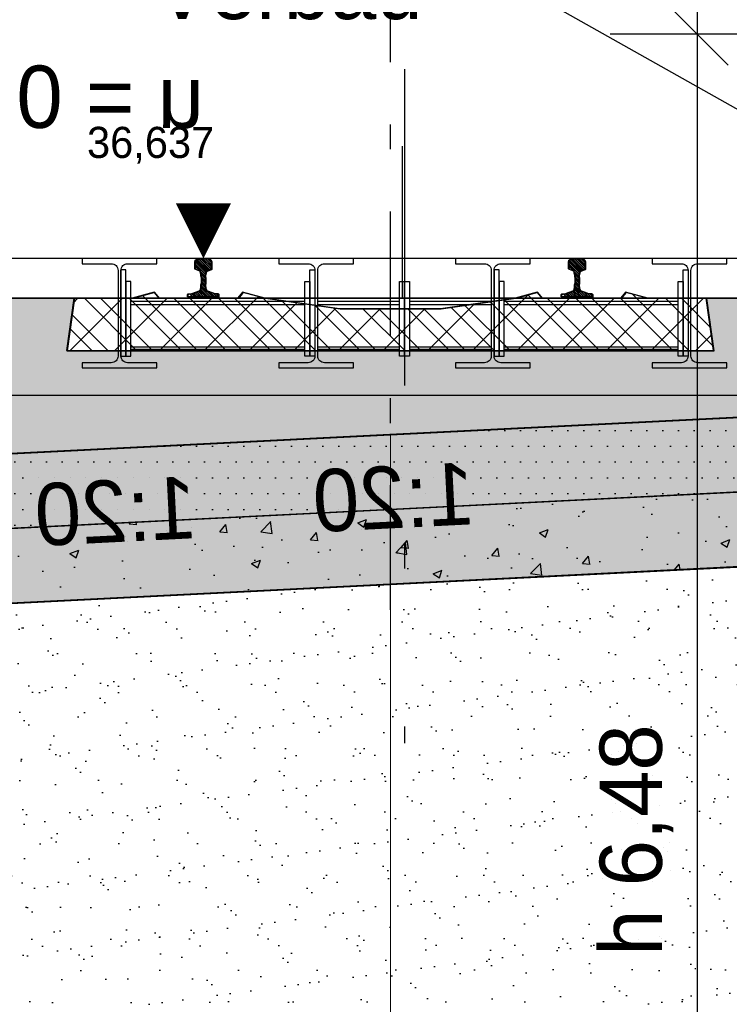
# Model space of a CAD drawing. Extents: x -805 to 3526, y -961 to 1039.
# Tile 251 of 256: x 1067.74 to 1070.59, y 33.64 to 37.6. Entities that reach past the tile are written whole.
import ezdxf
from ezdxf import colors
from ezdxf.entities.mleader import LeaderData, LeaderLine
from ezdxf.enums import TextEntityAlignment as Align
from ezdxf.math import Vec2, Vec3

# ---------------------------------------------------------------- set-up
doc = ezdxf.new("R2010")
doc.units = 0
for name, pattern in [('AUSGEZOGEN', [2, 1, 1]), ('DASHDOT', [25.4, 12.7, -6.35, 0, -6.35]), ('STRICHPUNKT', [1, 0.5, -0.25, 0, -0.25]), ('STRICHPUNKT2', [12.7, 6.35, -3.175, 0, -3.175])]:
    doc.linetypes.add(name, pattern=pattern)
doc.layers.get('0').update_dxf_attribs({"color": 251})
for name, color, linetype, lineweight in [('EB-2236S-BETTUNG-LIN', 5, 'Continuous', 25), ('EB-2236S-BETTUNG-SRA', 7, 'Continuous', 25), ('EB-2236S-FSS-LIN', 5, 'Continuous', 35), ('EB-2236S-FSS-SRA', 7, 'Continuous', 25), ('EB-2236S-GLEIS-LIN', 7, 'Continuous', 25), ('EB-2236S-PLANUM-LIN', 12, 'Continuous', 35), ('EB-2236S-PSS-LIN', 5, 'Continuous', 25), ('EB-2236S-PSS-SRA', 7, 'Continuous', 25), ('EB-2236S-SCHWELLE-LIN', 7, 'Continuous', 25), ('EB-2236S-SCHWELLE-SRA', 7, 'Continuous', 18), ('EB-2273S-BETTUNG-LIN', 1, 'Continuous', 25), ('EB-2273S-FSS-LIN', 2, 'Continuous', 35), ('EB-2273S-GLEIS-LIN', 7, 'Continuous', 25), ('EB-2273S-GLEIS-TXT', 7, 'Continuous', 25), ('EB-2273S-GLEISACHSE-LIN', 7, 'STRICHPUNKT', 25), ('EB-2273S-NEIGUNG-TXT', 7, 'Continuous', 25), ('EB-2273S-PLANUM-LIN', 2, 'Continuous', 35), ('EB-2273S-PSS-LIN', 4, 'Continuous', 25), ('EB-2273S-Q-LOT-LIN', 7, 'Continuous', 18), ('EB-2273S-SCHWELLE-LIN', 7, 'Continuous', 25), ('EB-2273S-SCHWELLE-SRA', 7, 'Continuous', 18), ('EB-62273S-BETTUNG-LIN', 1, 'Continuous', 25), ('EB-62273S-FSS-LIN', 2, 'Continuous', 35), ('EB-62273S-GLEIS-LIN', 7, 'Continuous', 25), ('EB-62273S-GLEIS-TXT', 7, 'Continuous', 25), ('EB-62273S-GLEISACHSE-LIN', 7, 'STRICHPUNKT', 25), ('EB-62273S-NEIGUNG-TXT', 7, 'Continuous', 25), ('EB-62273S-PLANUM-LIN', 2, 'Continuous', 35), ('EB-62273S-PSS-LIN', 4, 'Continuous', 25), ('EB-62273S-Q-LOT-LIN', 7, 'Continuous', 18), ('EB-62273S-SCHWELLE-LIN', 7, 'Continuous', 25), ('EB-62273S-SCHWELLE-SRA', 7, 'Continuous', 18), ('TTK-B-Bestand', 252, 'Continuous', 35), ('TTK-P-Treppe oben', 12, 'Continuous', 25), ('TTK-P-Treppe unten', 12, 'Continuous', 25), ('VA_NEUBAU_TXT_025', 12, 'Continuous', 25)]:
    doc.layers.add(name, color=color, linetype=linetype, lineweight=lineweight)
for name, color, linetype in [('P-Treppe', 162, 'Continuous'), ('TTK-B-Verm', 251, 'Continuous'), ('TTK-P-Bahnsteig', 12, 'Continuous'), ('TTK-P-Bodenaustausch', 162, 'Continuous'), ('TTK-P-Gleisachse', 250, 'Continuous'), ('TTK-P-Hilfsbrücke', 140, 'Continuous'), ('TTK-P-QP Block', 162, 'Continuous'), ('TTK-P-TEXT', 12, 'AUSGEZOGEN'), ('TTK-P-Verbau Ablage', 35, 'Continuous'), ('TTK-QPs Blöcke', 102, 'Continuous')]:
    doc.layers.add(name, color=color, linetype=linetype)
doc.styles.add('AKG DIN 6776', font='AKG_DIN67.TTF')
doc.styles.add('k_isocp', font='k_isocp.shx')
doc.styles.add('PROVI', font='PROVI.SHX')
doc.dimstyles.new('TTK', dxfattribs={"dimtxt": 2.5, "dimasz": 2.5, "dimexe": 3.5, "dimexo": 0.1, "dimgap": 1, "dimtad": 1, "dimzin": 0, "dimtxsty": 'AKG DIN 6776', "dimblk": 'OBLIQUE', "dimcen": -0.09, "dimdle": 3, "dimclrd": 256, "dimclre": 256, "dimclrt": 256, "dimadec": 3, "dimazin": 0, "dimtfac": 1, "dimtofl": 0, "dimtmove": 0, "dimatfit": 3, "dimldrblk": 'OBLIQUE', "dimfxl": 7, "dimfxlon": 1, "dimtolj": 1, "dimtzin": 0, "dimlwd": -1, "dimlwe": -1, "dimarcsym": 0})
doc.dimstyles.new('TTK$6', dxfattribs={"dimtxt": 2.5, "dimasz": 2.5, "dimexe": 3.5, "dimexo": 0.1, "dimgap": 1, "dimtad": 1, "dimzin": 0, "dimtxsty": 'AKG DIN 6776', "dimblk": 'OBLIQUE', "dimcen": -0.09, "dimdle": 3, "dimse1": 1, "dimse2": 1, "dimclrd": 256, "dimclre": 256, "dimclrt": 256, "dimadec": 3, "dimazin": 0, "dimtfac": 1, "dimtofl": 0, "dimtmove": 0, "dimatfit": 3, "dimldrblk": 'OBLIQUE', "dimfxl": 7, "dimfxlon": 1, "dimtolj": 1, "dimtzin": 0, "dimlwd": -1, "dimlwe": -1, "dimarcsym": 0})

# ---------------------------------------------------------------- blocks, each defined once
blk = doc.blocks.new('_OBLIQUE')
at = {"color": 0, "linetype": 'ByBlock'}
blk.add_line((-0.5, -0.5), (0.5, 0.5), dxfattribs=at)
blk = doc.blocks.new('*D532')
at = {"layer": 'DEFPOINTS', "color": 0}
for p in [(1072.3797, 41.8907), (1061.9797, 34.5934), (1072.3797, 34.5934)]:
    blk.add_point(p, dxfattribs=at)
at = {"layer": 'TTK-B-Verm'}
for p, q in [((1061.9797, 41.1907), (1061.9797, 42.2407)), ((1072.3797, 41.1907), (1072.3797, 42.2407)), ((1061.6797, 41.8907), (1072.6797, 41.8907))]:
    blk.add_line(p, q, dxfattribs=at)
at = {"layer": 'TTK-B-Verm', "xscale": 0.25, "yscale": 0.25, "zscale": 0.25, "rotation": 180}
blk.add_blockref('_OBLIQUE', (1061.9797, 41.8907), dxfattribs=at)
at = {"layer": 'TTK-B-Verm', "xscale": 0.25, "yscale": 0.25, "zscale": 0.25}
blk.add_blockref('_OBLIQUE', (1072.3797, 41.8907), dxfattribs=at)
at = {"layer": 'TTK-B-Verm', "insert": (1067.1797, 42.1345), "char_height": 0.25, "attachment_point": 5, "style": 'AKG DIN 6776'}
blk.add_mtext('\\A1;10,40', dxfattribs=at)
blk = doc.blocks.new('*D549')
at = {"layer": 'DEFPOINTS', "color": 0}
for p in [(1594.653, 36.7397), (1594.3062, 36.5752), (8.2233, 0)]:
    blk.add_point(p, dxfattribs=at)
at = {"layer": 'TTK-B-Bestand', "insert": (1594.1093, 36.9835), "char_height": 0.25, "attachment_point": 5, "style": 'AKG DIN 6776'}
blk.add_mtext('\\A1;36,588', dxfattribs=at)
blk = doc.blocks.new('*D548')
at = {"layer": 'DEFPOINTS', "color": 0}
for p in [(1585.5366, 36.7706), (1585.0459, 36.614), (-0.8681, 0.0309)]:
    blk.add_point(p, dxfattribs=at)
at = {"layer": 'TTK-B-Bestand', "insert": (1585.0178, 37.0144), "char_height": 0.25, "attachment_point": 5, "style": 'AKG DIN 6776'}
blk.add_mtext('\\A1;36,621', dxfattribs=at)
blk = doc.blocks.new('*D547')
at = {"layer": 'DEFPOINTS', "color": 0}
for p in [(1244.5951, 35.6713), (1244.1853, 35.5313), (0, 0)]:
    blk.add_point(p, dxfattribs=at)
at = {"layer": 'TTK-P-Treppe unten', "insert": (1244.1389, 35.9152), "char_height": 0.25, "attachment_point": 5, "style": 'AKG DIN 6776', "bg_fill": 3, "box_fill_scale": 1.1, "bg_fill_color": 256, "bg_fill_true_color": 13158600, "bg_fill_transparency": 0}
blk.add_mtext('\\A1;35,53', dxfattribs=at)
blk = doc.blocks.new('*D546')
at = {"layer": 'DEFPOINTS', "color": 0}
for p in [(1248.9571, 37.4519), (1249.0816, 37.3335), (0, 0)]:
    blk.add_point(p, dxfattribs=at)
at = {"layer": 'TTK-P-Treppe unten', "insert": (1249.4133, 37.6958), "char_height": 0.25, "attachment_point": 5, "style": 'AKG DIN 6776'}
blk.add_mtext('\\A1;37,33', dxfattribs=at)
blk = doc.blocks.new('*D545')
at = {"layer": 'DEFPOINTS', "color": 0}
for p in [(1259.6018, 37.4765), (1259.6991, 37.3874), (0.198, 0.0396)]:
    blk.add_point(p, dxfattribs=at)
at = {"layer": 'TTK-P-Treppe unten', "insert": (1259.1455, 37.7204), "char_height": 0.25, "attachment_point": 5, "style": 'AKG DIN 6776'}
blk.add_mtext('\\A1;37,35', dxfattribs=at)
blk = doc.blocks.new('_None')
blk = doc.blocks.new('S54')
at = {"color": 0}
for p, q in [((-0.0335, 0.1187), (0.0018, 0.154)), ((-0.0335, 0.1275), (-0.0071, 0.1539)), ((-0.0335, 0.1363), (-0.0164, 0.1534)), ((-0.0335, 0.14), (-0.0324, 0.1449)), ((-0.0335, 0.116), (-0.0335, 0.14)), ((-0.0324, 0.1449), (-0.0315, 0.147)), ((-0.0322, 0.1112), (0.0105, 0.1539)), ((-0.0315, 0.147), (-0.0296, 0.1491)), ((-0.0296, 0.1491), (-0.0275, 0.1505)), ((-0.0275, 0.1505), (-0.0253, 0.1518)), ((-0.0259, 0.1086), (0.0187, 0.1531)), ((-0.0253, 0.1518), (-0.0243, 0.1521)), ((-0.0243, 0.1521), (-0.0209, 0.1529)), ((-0.0209, 0.1529), (-0.0171, 0.1533)), ((-0.0194, 0.1063), (0.0258, 0.1515)), ((-0.0171, 0.1533), (-0.014, 0.1536)), ((-0.014, 0.1536), (-0.0099, 0.1539)), ((-0.0134, 0.1034), (0.0309, 0.1477)), ((-0.0106, 0.0974), (0.0332, 0.1412)), ((-0.0099, 0.1539), (-0.0058, 0.154)), ((-0.0091, 0.09), (0.0335, 0.1326)), ((-0.0083, 0.082), (0.0335, 0.1238)), ((-0.0058, 0.154), (-0.0026, 0.154)), ((-0.0026, 0.154), (0, 0.154)), ((0.0026, 0.154), (0, 0.154)), ((0.0058, 0.154), (0.0026, 0.154)), ((0.0099, 0.1539), (0.0058, 0.154)), ((0.014, 0.1536), (0.0099, 0.1539)), ((0.0171, 0.1533), (0.014, 0.1536)), ((0.0209, 0.1529), (0.0171, 0.1533)), ((0.0243, 0.1521), (0.0209, 0.1529)), ((0.0253, 0.1518), (0.0243, 0.1521)), ((0.0275, 0.1505), (0.0253, 0.1518)), ((0.0296, 0.1491), (0.0275, 0.1505)), ((0.0315, 0.147), (0.0296, 0.1491)), ((0.0324, 0.1449), (0.0315, 0.147)), ((0.0335, 0.14), (0.0324, 0.1449)), ((0.0335, 0.116), (0.0335, 0.14)), ((-0.0332, 0.1123), (-0.0335, 0.116)), ((-0.0326, 0.1114), (-0.0332, 0.1123)), ((-0.0311, 0.1105), (-0.0326, 0.1114)), ((-0.0153, 0.1048), (-0.0311, 0.1105)), ((-0.0141, 0.1041), (-0.0153, 0.1048)), ((-0.0128, 0.1029), (-0.0141, 0.1041)), ((-0.0119, 0.1016), (-0.0128, 0.1029)), ((-0.0112, 0.1), (-0.0119, 0.1016)), ((-0.0105, 0.0968), (-0.0112, 0.1)), ((-0.0101, 0.0951), (-0.0105, 0.0968)), ((-0.0092, 0.091), (-0.0101, 0.0951)), ((-0.0085, 0.0854), (-0.0092, 0.091)), ((-0.008, 0.0786), (-0.0085, 0.0854)), ((-0.008, 0.0735), (0.0092, 0.0906)), ((-0.008, 0.0646), (0.0082, 0.0808)), ((0.008, 0.0786), (0.0085, 0.0854)), ((0.0085, 0.0854), (0.0092, 0.091)), ((0.0092, 0.091), (0.0101, 0.0951)), ((0.0101, 0.0951), (0.0105, 0.0968)), ((0.0105, 0.0968), (0.0112, 0.1)), ((0.0112, 0.1), (0.0119, 0.1016)), ((0.0119, 0.1016), (0.0128, 0.1029)), ((0.0128, 0.1029), (0.0141, 0.1041)), ((0.0141, 0.1041), (0.0153, 0.1048)), ((0.0153, 0.1048), (0.0311, 0.1105)), ((0.0279, 0.1093), (0.0335, 0.115)), ((0.0311, 0.1105), (0.0326, 0.1114)), ((0.0326, 0.1114), (0.0332, 0.1123)), ((0.0332, 0.1123), (0.0335, 0.116)), ((-0.0372, 0.0001), (0.0088, 0.046)), ((-0.0099, 0.0362), (0.008, 0.0541)), ((-0.0096, 0.0378), (-0.0088, 0.0461)), ((-0.0088, 0.0462), (0.008, 0.0629)), ((-0.0088, 0.0461), (-0.008, 0.0528)), ((-0.008, 0.0786), (-0.008, 0.0528)), ((-0.008, 0.0558), (0.008, 0.0718)), ((0.008, 0.0786), (0.008, 0.0528)), ((0.0088, 0.0461), (0.008, 0.0528)), ((0.0096, 0.0378), (0.0088, 0.0461)), ((-0.0625, 0.0013), (-0.0511, 0.0127)), ((-0.0625, 0.0099), (-0.0617, 0.0108)), ((-0.0625, 0), (-0.0625, 0.0099)), ((-0.0625, 0), (0.0625, 0)), ((-0.0617, 0.0108), (-0.0608, 0.0117)), ((-0.0608, 0.0117), (-0.0595, 0.012)), ((-0.0595, 0.012), (-0.0447, 0.0132)), ((-0.0549, 0), (-0.0403, 0.0146)), ((-0.0461, 0), (-0.0263, 0.0198)), ((-0.0447, 0.0132), (-0.0417, 0.0141)), ((-0.0417, 0.0141), (-0.0157, 0.0237)), ((-0.0283, 0.0001), (0.0095, 0.038)), ((-0.0195, 0.0001), (0.0111, 0.0307)), ((-0.0157, 0.0237), (-0.0137, 0.0249)), ((-0.0137, 0.0249), (-0.0124, 0.026)), ((-0.0124, 0.026), (-0.0119, 0.0274)), ((-0.0119, 0.0274), (-0.0109, 0.0313)), ((-0.0109, 0.0313), (-0.0096, 0.0378)), ((-0.0106, 0.0001), (0.014, 0.0247)), ((-0.0018, 0.0001), (0.0201, 0.022)), ((0.0071, 0.0001), (0.0266, 0.0197)), ((0.0109, 0.0313), (0.0096, 0.0378)), ((0.0119, 0.0274), (0.0109, 0.0313)), ((0.0124, 0.026), (0.0119, 0.0274)), ((0.0137, 0.0249), (0.0124, 0.026)), ((0.0157, 0.0237), (0.0137, 0.0249)), ((0.0417, 0.0141), (0.0157, 0.0237)), ((0.0159, 0.0001), (0.0331, 0.0173)), ((0.0247, 0.0001), (0.0395, 0.0149)), ((0.0335, 0.0001), (0.0462, 0.0127)), ((0.0447, 0.0132), (0.0417, 0.0141)), ((0.0424, 0.0001), (0.0543, 0.012)), ((0.0595, 0.012), (0.0447, 0.0132)), ((0.0608, 0.0117), (0.0595, 0.012)), ((0.06, 0), (0.0625, 0.0025)), ((0.0617, 0.0108), (0.0608, 0.0117)), ((0.0625, 0.0099), (0.0617, 0.0108)), ((0.0618, 0.0107), (0.0618, 0.0107)), ((0.0625, 0), (0.0625, 0.0099))]:
    blk.add_line(p, q, dxfattribs=at)
blk = doc.blocks.new('HK-DIM-1-1-U')
at = {"flags": 128}
blk.add_lwpolyline([(0, 0, 0, 1.1676, 0), (0, 1.1676, 1.1676, 1.1676, 0)], format="xyseb", dxfattribs=at)
at = {"style": 'k_isocp'}
blk.add_attdef('HK_DIM_VAL', text='', height=2.5, dxfattribs=at).set_placement((0.331615, 2.72183), align=Align.CENTER)
blk = doc.blocks.new('*D632')
at = {"layer": 'DEFPOINTS', "color": 0}
for p in [(1071.5059, 37.5386), (1070.4608, 31.0634), (1071.5059, 31.0634)]:
    blk.add_point(p, dxfattribs=at)
at = {"layer": 'TTK-P-Verbau Ablage'}
for p, q in [((1070.4608, 37.8386), (1070.4608, 30.7634)), ((1071.1608, 37.5386), (1070.1108, 37.5386)), ((1071.1608, 31.0634), (1070.1108, 31.0634))]:
    blk.add_line(p, q, dxfattribs=at)
at = {"layer": 'TTK-P-Verbau Ablage', "xscale": 0.25, "yscale": 0.25, "zscale": 0.25}
for p, rotation in [((1070.4608, 37.5386), 90), ((1070.4608, 31.0634), 270)]:
    blk.add_blockref('_OBLIQUE', p, dxfattribs=dict(at, rotation=rotation))
at = {"layer": 'TTK-P-Verbau Ablage', "insert": (1070.2172, 34.301), "char_height": 0.25, "attachment_point": 5, "rotation": 90, "style": 'AKG DIN 6776'}
blk.add_mtext('\\A1;h 6,48', dxfattribs=at)
blk = doc.blocks.new('2481114')
at = {"layer": 'EB-2273S-SCHWELLE-SRA'}
h = blk.add_hatch(dxfattribs=at)
h.set_pattern_fill('ANSI31', color=256, scale=0.04, style=0)
h.set_pattern_definition([(45, (-2147.95148, -1863.12944), (-0.089802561, 0.089802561), [])])
h.paths.add_polyline_path([(7.7871, -0.166), (7.8161, 0.044), (8.0511, 0.044), (8.1401, 0.069), (8.1401, 0.069), (8.1601, 0.044), (8.4751, 0.044), (8.4951, 0.069), (8.4951, 0.069), (8.5841, 0.044), (8.5841, 0.044), (8.8841, 0.002), (9.2901, 0.002), (9.5901, 0.044), (9.5901, 0.044), (9.6791, 0.069), (9.6791, 0.069), (9.6991, 0.044), (10.0141, 0.044), (10.0341, 0.069), (10.0341, 0.069), (10.1231, 0.044), (10.3581, 0.044), (10.3871, -0.166)])
at = {"layer": 'EB-2273S-BETTUNG-LIN', "flags": 128}
blk.add_lwpolyline([(7.4971, 0.044), (10.7581, 0.044), (11.7815, -0.6382)], dxfattribs=at)
at = {"layer": 'EB-2273S-FSS-LIN', "flags": 128}
blk.add_lwpolyline([(7.5221, -0.681), (7.5221, -1.026), (9.0871, -1.1043), (12.8871, -1.2943)], dxfattribs=at)
at = {"layer": 'EB-2273S-GLEISACHSE-LIN'}
blk.add_line((9.0871, -1.206), (9.0871, 1.919), dxfattribs=at)
at = {"layer": 'EB-2273S-PLANUM-LIN', "flags": 128}
blk.add_lwpolyline([(7.5221, -0.4253), (9.0871, -0.5035), (12.8871, -0.6935)], dxfattribs=at)
at = {"layer": 'EB-2273S-PSS-LIN', "flags": 128}
blk.add_lwpolyline([(7.5221, -0.681), (7.5221, -0.7256), (9.0871, -0.8039), (12.8871, -0.9939)], dxfattribs=at)
at = {"layer": 'EB-2273S-Q-LOT-LIN'}
blk.add_line((9.0871, -8.4329), (9.0871, -0.5035), dxfattribs=at)
at = {"layer": 'EB-2273S-SCHWELLE-LIN', "flags": 128}
blk.add_lwpolyline([(7.7871, -0.166), (7.8161, 0.044), (8.0511, 0.044), (8.1401, 0.069), (8.1601, 0.044), (8.4751, 0.044), (8.4951, 0.069), (8.5841, 0.044), (8.8841, 0.002), (9.2901, 0.002), (9.5901, 0.044), (9.6791, 0.069), (9.6991, 0.044), (10.0141, 0.044), (10.0341, 0.069), (10.1231, 0.044), (10.3581, 0.044), (10.3871, -0.166), (7.7871, -0.166)], dxfattribs=at)
at = {"layer": 'EB-2273S-GLEIS-LIN'}
for p in [(8.3361, 0.05), (9.8381, 0.05)]:
    blk.add_blockref('S54', p, dxfattribs=at)
at = {"layer": 'EB-2273S-GLEIS-TXT', "style": 'PROVI'}
blk.add_text('u = 0 mm', height=0.25, dxfattribs=at).set_placement((9.8381, 0.73))
at = {"layer": 'EB-2273S-NEIGUNG-TXT', "style": 'PROVI'}
blk.add_text('1:20', height=0.25, rotation=357.1376, dxfattribs=at).set_placement((10.1984, -0.6842), align=Align.TOP_CENTER)
blk = doc.blocks.new('*D540')
at = {"layer": 'DEFPOINTS', "color": 0}
for p in [(1239.4124, 37.4656), (1239.2481, 37.3256), (-4.9372, 1.7943)]:
    blk.add_point(p, dxfattribs=at)
at = {"layer": 'TTK-P-Treppe unten', "insert": (1238.8681, 37.7095), "char_height": 0.25, "attachment_point": 5, "style": 'AKG DIN 6776', "bg_fill": 3, "box_fill_scale": 1.1, "bg_fill_color": 256, "bg_fill_true_color": 13158600, "bg_fill_transparency": 0}
blk.add_mtext('\\A1;37,329', dxfattribs=at)
blk = doc.blocks.new('*D538')
at = {"layer": 'DEFPOINTS', "color": 0}
for p in [(1076.6395, 36.011), (1076.7895, 35.997), (0, 0)]:
    blk.add_point(p, dxfattribs=at)
at = {"layer": 'TTK-P-Treppe oben', "insert": (1076.1833, 36.2548), "char_height": 0.25, "attachment_point": 5, "style": 'AKG DIN 6776'}
blk.add_mtext('\\A1;36,00', dxfattribs=at)
blk = doc.blocks.new('*D536')
at = {"layer": 'DEFPOINTS', "color": 0}
for p in [(1593.4264, 36.6522), (1593.9095, 36.6522), (733.0659, 0.1071)]:
    blk.add_point(p, dxfattribs=at)
at = {"layer": 'TTK-P-TEXT', "insert": (1594.4538, 36.896), "char_height": 0.25, "attachment_point": 5, "style": 'AKG DIN 6776'}
blk.add_mtext('\\A1;36,589', dxfattribs=at)
blk = doc.blocks.new('24811140')
at = {"layer": 'EB-62273S-SCHWELLE-SRA', "true_color": 0x58ba48}
h = blk.add_hatch(dxfattribs=at)
h.set_pattern_fill('ANSI31', color=85, scale=1.016, style=0)
h.set_pattern_definition([(45, (-32.81014, -8392.6265), (-0.0898025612, 0.0898025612), [])])
h.paths.add_polyline_path([(5.1099, 3.266), (5.1389, 3.476), (5.3739, 3.476), (5.4629, 3.501), (5.4629, 3.501), (5.4829, 3.476), (5.7979, 3.476), (5.8179, 3.501), (5.8179, 3.501), (5.9069, 3.476), (5.9069, 3.476), (6.2069, 3.434), (6.6129, 3.434), (6.9129, 3.476), (6.9129, 3.476), (7.0019, 3.501), (7.0019, 3.501), (7.0219, 3.476), (7.3369, 3.476), (7.3569, 3.501), (7.3569, 3.501), (7.4459, 3.476), (7.6809, 3.476), (7.7099, 3.266)])
at = {"layer": 'EB-62273S-BETTUNG-LIN', "color": 85, "true_color": 0x58ba48, "flags": 128}
blk.add_lwpolyline([(4.0915, 3.0443), (4.7389, 3.476), (8.0809, 3.476), (9.1043, 2.7937)], dxfattribs=at)
at = {"layer": 'EB-62273S-FSS-LIN', "color": 85, "true_color": 0x58ba48, "flags": 128}
blk.add_lwpolyline([(2.6099, 2.5177), (6.4099, 2.3277), (10.2099, 2.1377)], dxfattribs=at)
at = {"layer": 'EB-62273S-GLEISACHSE-LIN', "color": 85, "true_color": 0x58ba48}
blk.add_line((6.4099, 2.226), (6.4099, 5.351), dxfattribs=at)
at = {"layer": 'EB-62273S-PLANUM-LIN', "color": 85, "true_color": 0x58ba48, "flags": 128}
blk.add_lwpolyline([(2.6099, 3.1184), (6.4099, 2.9284), (10.2099, 2.7384)], dxfattribs=at)
at = {"layer": 'EB-62273S-PSS-LIN', "color": 85, "true_color": 0x58ba48, "flags": 128}
blk.add_lwpolyline([(2.6099, 2.818), (6.4099, 2.628), (10.2099, 2.438)], dxfattribs=at)
at = {"layer": 'EB-62273S-Q-LOT-LIN', "color": 85, "true_color": 0x58ba48}
blk.add_line((6.4099, -5), (6.4099, 2.9284), dxfattribs=at)
at = {"layer": 'EB-62273S-SCHWELLE-LIN', "color": 85, "true_color": 0x58ba48, "flags": 128}
blk.add_lwpolyline([(5.1099, 3.266), (5.1389, 3.476), (5.3739, 3.476), (5.4629, 3.501), (5.4829, 3.476), (5.7979, 3.476), (5.8179, 3.501), (5.9069, 3.476), (6.2069, 3.434), (6.6129, 3.434), (6.9129, 3.476), (7.0019, 3.501), (7.0219, 3.476), (7.3369, 3.476), (7.3569, 3.501), (7.4459, 3.476), (7.6809, 3.476), (7.7099, 3.266), (5.1099, 3.266)], dxfattribs=at)
at = {"layer": 'EB-62273S-GLEIS-LIN', "color": 85, "true_color": 0x58ba48}
for p in [(5.6589, 3.482), (7.1609, 3.482)]:
    blk.add_blockref('S54', p, dxfattribs=at)
at = {"layer": 'EB-62273S-GLEIS-TXT', "color": 85, "true_color": 0x58ba48, "style": 'PROVI'}
blk.add_text('u = 0 mm', height=0.25, dxfattribs=at).set_placement((7.1609, 4.162))
at = {"layer": 'EB-62273S-NEIGUNG-TXT', "color": 85, "true_color": 0x58ba48, "style": 'PROVI'}
blk.add_text('1:20', height=0.25, rotation=357.1376, dxfattribs=at).set_placement((6.4037, 2.8036), align=Align.TOP_CENTER)

msp = doc.modelspace()

# ---------------------------------------------------------------- hatches: boundary and pattern name
at = {"layer": 'EB-2236S-SCHWELLE-SRA'}
h = msp.add_hatch(dxfattribs=at)
h.set_pattern_fill('ANSI31', color=251, scale=0.04, style=0)
h.set_pattern_definition([(45, (1054.77207, 31.00083), (-0.0898026, 0.0898026), [])])
h.paths.add_polyline_path([(1070.5261, 36.2674), (1070.4971, 36.4774), (1070.2621, 36.4774), (1070.1731, 36.5024), (1070.1731, 36.5024), (1070.1531, 36.4774), (1069.8381, 36.4774), (1069.8181, 36.5024), (1069.8181, 36.5024), (1069.7291, 36.4774), (1069.7291, 36.4774), (1069.4291, 36.4354), (1069.0231, 36.4354), (1068.7231, 36.4774), (1068.7231, 36.4774), (1068.6341, 36.5024), (1068.6341, 36.5024), (1068.6141, 36.4774), (1068.2991, 36.4774), (1068.2791, 36.5024), (1068.2791, 36.5024), (1068.1901, 36.4774), (1067.9551, 36.4774), (1067.9261, 36.2674)])

# ---------------------------------------------------------------- linework, layer by layer
at = {"layer": 'EB-2236S-SCHWELLE-LIN', "color": 251, "flags": 128}
msp.add_lwpolyline([(1070.5261, 36.2674), (1070.4971, 36.4774), (1070.2621, 36.4774), (1070.1731, 36.5024), (1070.1531, 36.4774), (1069.8381, 36.4774), (1069.8181, 36.5024), (1069.7291, 36.4774), (1069.4291, 36.4354), (1069.0231, 36.4354), (1068.7231, 36.4774), (1068.6341, 36.5024), (1068.6141, 36.4774), (1068.2991, 36.4774), (1068.2791, 36.5024), (1068.1901, 36.4774), (1067.9551, 36.4774), (1067.9261, 36.2674), (1070.5261, 36.2674)], dxfattribs=at)
at = {"layer": 'TTK-P-Gleisachse', "color": 251, "linetype": 'STRICHPUNKT2', "ltscale": 0.25}
msp.add_line((1069.2753, 40.3635), (1069.2753, 36.4809), dxfattribs=at)
at = {"layer": 'TTK-P-Hilfsbrücke', "color": 251, "linetype": 'DASHDOT', "ltscale": 0.1}
msp.add_line((1069.2846, 37.3975), (1069.2846, 34.6899), dxfattribs=at)
at = {"layer": 'TTK-P-Hilfsbrücke', "color": 251}
for p, q in [((1072.019, 36.6375), (1067.3202, 36.6375)), ((1068.1848, 36.4663), (1068.8843, 36.4663)), ((1068.1848, 36.4525), (1068.8843, 36.4525)), ((1068.9358, 36.4663), (1069.2646, 36.4663)), ((1068.9358, 36.4525), (1069.2646, 36.4525)), ((1069.3046, 36.4663), (1069.6333, 36.4663)), ((1069.3046, 36.4525), (1069.6333, 36.4525)), ((1069.6848, 36.4663), (1070.3843, 36.4663)), ((1069.6848, 36.4525), (1070.3843, 36.4525)), ((1068.1848, 36.2825), (1068.8843, 36.2825)), ((1068.1848, 36.2725), (1068.8843, 36.2725)), ((1068.9358, 36.2825), (1069.2646, 36.2825)), ((1068.9358, 36.2725), (1069.2646, 36.2725)), ((1069.3046, 36.2825), (1069.6333, 36.2825)), ((1069.3046, 36.2725), (1069.6333, 36.2725)), ((1069.6848, 36.2825), (1070.3843, 36.2825)), ((1069.6848, 36.2725), (1070.3843, 36.2725)), ((1072.0042, 36.0875), (1067.3165, 36.0875))]:
    msp.add_line(p, q, dxfattribs=at)
for points in [[(1067.9891, 36.1975), (1068.2891, 36.1975), (1068.2891, 36.2185), (1068.1718, 36.2185, -0.414214), (1068.1448, 36.2455), (1068.1448, 36.5895, -0.414214), (1068.1718, 36.6165), (1068.2891, 36.6165), (1068.2891, 36.6375), (1067.9891, 36.6375), (1067.9891, 36.6165), (1068.1063, 36.6165, -0.414214), (1068.1333, 36.5895), (1068.1333, 36.2455, -0.414214), (1068.1063, 36.2185), (1067.9891, 36.2185)], [(1068.7801, 36.1975), (1069.0801, 36.1975), (1069.0801, 36.2185), (1068.9628, 36.2185, -0.414214), (1068.9358, 36.2455), (1068.9358, 36.5895, -0.414214), (1068.9628, 36.6165), (1069.0801, 36.6165), (1069.0801, 36.6375), (1068.7801, 36.6375), (1068.7801, 36.6165), (1068.8973, 36.6165, -0.414214), (1068.9243, 36.5895), (1068.9243, 36.2455, -0.414214), (1068.8973, 36.2185), (1068.7801, 36.2185)], [(1069.4891, 36.1975), (1069.7891, 36.1975), (1069.7891, 36.2185), (1069.6718, 36.2185, -0.414214), (1069.6448, 36.2455), (1069.6448, 36.5895, -0.414214), (1069.6718, 36.6165), (1069.7891, 36.6165), (1069.7891, 36.6375), (1069.4891, 36.6375), (1069.4891, 36.6165), (1069.6063, 36.6165, -0.414214), (1069.6333, 36.5895), (1069.6333, 36.2455, -0.414214), (1069.6063, 36.2185), (1069.4891, 36.2185)], [(1070.2801, 36.1975), (1070.5801, 36.1975), (1070.5801, 36.2185), (1070.4628, 36.2185, -0.414214), (1070.4358, 36.2455), (1070.4358, 36.5895, -0.414214), (1070.4628, 36.6165), (1070.5801, 36.6165), (1070.5801, 36.6375), (1070.2801, 36.6375), (1070.2801, 36.6165), (1070.3973, 36.6165, -0.414214), (1070.4243, 36.5895), (1070.4243, 36.2455, -0.414214), (1070.3973, 36.2185), (1070.2801, 36.2185)]]:
    msp.add_lwpolyline(points, format="xyb", close=True, dxfattribs=at)
for points in [[(1068.1448, 36.2455), (1068.1648, 36.2455), (1068.1648, 36.5919), (1068.1448, 36.5919)], [(1068.9243, 36.2455), (1068.9043, 36.2455), (1068.9043, 36.5919), (1068.9243, 36.5919)], [(1069.6448, 36.2455), (1069.6648, 36.2455), (1069.6648, 36.5919), (1069.6448, 36.5919)], [(1070.4243, 36.2455), (1070.4043, 36.2455), (1070.4043, 36.5919), (1070.4243, 36.5919)], [(1068.1648, 36.2455), (1068.1848, 36.2455), (1068.1848, 36.5455), (1068.1648, 36.5455)], [(1068.9043, 36.2455), (1068.8843, 36.2455), (1068.8843, 36.5455), (1068.9043, 36.5455)], [(1069.2846, 36.2455), (1069.2646, 36.2455), (1069.2646, 36.5455), (1069.2846, 36.5455)], [(1069.3046, 36.2455), (1069.2846, 36.2455), (1069.2846, 36.5455), (1069.3046, 36.5455)], [(1069.6648, 36.2455), (1069.6848, 36.2455), (1069.6848, 36.5455), (1069.6648, 36.5455)], [(1070.4043, 36.2455), (1070.3843, 36.2455), (1070.3843, 36.5455), (1070.4043, 36.5455)]]:
    msp.add_lwpolyline(points, close=True, dxfattribs=at)

# ---------------------------------------------------------------- block references
at = {"layer": 'EB-2236S-GLEIS-LIN', "color": 251, "xscale": -1}
for p in [(1068.4751, 36.4834), (1069.9771, 36.4834)]:
    msp.add_blockref('S54', p, dxfattribs=at)
at = {"layer": 'VA_NEUBAU_TXT_025', "color": 251, "xscale": -0.1905150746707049, "yscale": 0.1905150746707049, "zscale": 0.1905150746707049}
msp.add_blockref('HK-DIM-1-1-U', (1068.4764, 36.6368), dxfattribs=at)

# ---------------------------------------------------------------- dimensions: what is measured, and where the dimension line sits
at = {"layer": 'TTK-B-Bestand', "color": 251}
for feature_location, offset, origin, text, picture, middle in [((1585.0459, 36.614), (0.4461, 0.1576), (-0.8681, 0.0309), '36,621', '*D548', (1585.0178, 37.0144)), ((1594.3062, 36.5752), (0.2947, 0.1656), (8.2233, 0), '36,588', '*D549', (1594.1093, 36.9835))]:
    dim = msp.add_ordinate_dim(feature_location=feature_location, offset=offset, dtype=0, origin=origin, text=text, dimstyle='TTK$6', override={"dimscale": 0, "dimdec": 3, "dimtmove": 1, "dimfxlon": 0}, dxfattribs=at)
    dim.commit()
    dim.dimension.update_dxf_attribs({"geometry": picture, "text_midpoint": middle})

# ---------------------------------------------------------------- leaders
at = {"layer": 'TTK-P-Verbau Ablage', "color": 251}
ml = msp.add_multileader_mtext('Standard', dxfattribs=at)
ml.set_content('Verbau', color=256, style='AKG DIN 6776')
ml.set_leader_properties(color=256)
ml.set_arrow_properties(name='NONE')
ml.build(insert=Vec2(0, 0))
ml.multileader.update_dxf_attribs({"dogleg_length": 3, "arrow_head_size": 0.3, "scale": 0.1})
ctx = ml.context
ctx.base_point, ctx.scale, ctx.char_height, ctx.arrow_head_size, ctx.landing_gap_size, ctx.plane_origin = Vec3(1068.4191, 37.7237), 0.1, 0.25, 0.3, 0.1, Vec3(1070.7519, 37.1627)
ctx.text_align_type = 2
notes = []
notes.append((ctx, [(0, (1, 1, 0), (1069.7576, 37.7237), (-1, 0), 0.3, [(0, [(1070.7519, 37.1627)], 0, [])])]))
ctx.mtext.insert, ctx.mtext.alignment, ctx.mtext.flow_direction = Vec3(1069.3576, 37.849), 3, 5
for ctx, leaders in notes:
    for number, flags, end, landing, length, lines in leaders:
        leader = LeaderData()
        leader.index, (leader.has_last_leader_line, leader.has_dogleg_vector, leader.attachment_direction) = number, flags
        leader.last_leader_point, leader.dogleg_vector, leader.dogleg_length = Vec3(end), Vec3(landing), length
        for number, points, colour, breaks in lines:
            line = LeaderLine()
            line.index, line.vertices, line.color, line.breaks = number, Vec3.list(points), colors.encode_raw_color(colour), breaks
            leader.lines.append(line)
        ctx.leaders.append(leader)

# ---------------------------------------------------------------- next in the draw order: dimensions: what is measured, and where the dimension line sits
at = {"layer": 'TTK-P-Treppe unten', "color": 251}
dim = msp.add_ordinate_dim(feature_location=(1244.1853, 35.5313), offset=(0.4098, 0.14), dtype=0, origin=(0, 0), dimstyle='TTK$6', override={"dimscale": 0, "dimtfill": 1}, dxfattribs=at)
dim.commit()
dim.dimension.update_dxf_attribs({"geometry": '*D547', "text_midpoint": (1244.1389, 35.9152)})

# ---------------------------------------------------------------- next in the draw order: hatches: boundary and pattern name
at = {"layer": 'EB-2236S-BETTUNG-SRA'}
h = msp.add_hatch(dxfattribs=at)
h.set_pattern_fill('HEX', color=251, scale=0.008, style=0)
h.set_pattern_definition([(0, (1054.77207, 31.00083), (0, 0.04399409), [0.0254, -0.0508]), (120, (1054.77207, 31.00083), (-0.0381, -0.02199705), [0.0254, -0.0508]), (60, (1054.79747, 31.00083), (-0.0381, 0.02199705), [0.0254, -0.0508])])
h.paths.add_polyline_path([(1070.8187, 36.4774), (1067.5551, 36.4774), (1066.5317, 35.7952), (1070.7937, 36.0083), (1070.7937, 36.4019), (1070.8187, 36.4019)])
h.paths.add_polyline_path([(1070.5261, 36.2674), (1067.9261, 36.2674), (1067.9551, 36.4774), (1070.4971, 36.4774)], flags=16)
at = {"layer": 'EB-2236S-FSS-SRA'}
h = msp.add_hatch(dxfattribs=at)
h.set_pattern_fill('AR-CONC', color=251, scale=0.002, style=0)
h.set_pattern_definition([(50, (832.11695, -18.0281), (0.36436934, -0.03187817), [0.0381, -0.4191]), (355, (832.11695, -18.0281), (-0.07048684, 0.3821137), [0.03048, -0.33528117]), (100.45144, (832.1473, -18.03076), (0.2938825, 0.3502355), [0.03238, -0.3561805]), (46.1842, (832.11695, -17.9265), (0.5421581, -0.08408466), [0.05715, -0.62865]), (96.63556, (832.16213, -17.9335), (0.4748083, 0.4948522), [0.04857, -0.5342712]), (351.18415, (832.11695, -17.9265), (0.4748083, 0.4948522), [0.0457199, -0.5029195]), (21, (832.16775, -17.9519), (0.3032288, -0.2045304), [0.0381, -0.4191]), (326, (832.16775, -17.9519), (0.12360406, 0.36837593), [0.03048, -0.33528]), (71.45144, (832.19302, -17.96895), (0.42683284, 0.16384554), [0.03238, -0.3561799]), (37.5, (832.11695, -18.02811), (0.006177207, 0.16911008), [0, -0.331216, 0, -0.34036, 0, -0.33655]), (7.5, (832.11695, -18.0281), (0.13363933, 0.20036115), [0, -0.194056, 0, -0.323596, 0, -0.12827]), (327.5, (832.00367, -18.02811), (0.27118119, -0.01145749), [0, -0.127, 0, -0.39624, 0, -0.52578]), (317.5, (831.95287, -18.0281), (0.29625836, 0.05085298), [0, -0.1651, 0, -0.263144, 0, -0.37338])])
h.paths.add_polyline_path([(1070.7911, 35.7078), (1065.4261, 35.4395), (1061.9795, 35.4395), (1061.9795, 35.1391), (1065.4261, 35.1391), (1070.7911, 35.4074)])
h = msp.add_hatch(dxfattribs=at)
h.set_pattern_fill('AR-CONC', color=251, scale=0.002, style=0)
h.set_pattern_definition([(50, (834.29275, -18.0281), (0.36436934, -0.03187817), [0.0381, -0.4191]), (355, (834.29275, -18.0281), (-0.07048684, 0.3821137), [0.03048, -0.33528117]), (100.45144, (834.3231, -18.03076), (0.2938825, 0.3502355), [0.03238, -0.3561805]), (46.1842, (834.29275, -17.9265), (0.5421581, -0.08408466), [0.05715, -0.62865]), (96.63556, (834.33793, -17.9335), (0.4748083, 0.4948522), [0.04857, -0.5342712]), (351.18415, (834.29275, -17.9265), (0.4748083, 0.4948522), [0.0457199, -0.5029195]), (21, (834.34355, -17.9519), (0.3032288, -0.2045304), [0.0381, -0.4191]), (326, (834.34355, -17.9519), (0.12360406, 0.36837593), [0.03048, -0.33528]), (71.45144, (834.3688, -17.96895), (0.42683284, 0.16384554), [0.03238, -0.3561799]), (37.5, (834.29275, -18.02811), (0.00617721, 0.16911008), [0, -0.331216, 0, -0.34036, 0, -0.33655]), (7.5, (834.29275, -18.0281), (0.13363933, 0.20036115), [0, -0.194056, 0, -0.323596, 0, -0.12827]), (327.5, (834.17946, -18.02811), (0.27118119, -0.01145749), [0, -0.127, 0, -0.39624, 0, -0.52578]), (317.5, (834.12866, -18.0281), (0.29625836, 0.05085298), [0, -0.1651, 0, -0.263144, 0, -0.37338])])
h.paths.add_polyline_path([(1070.7911, 35.7078), (1065.4261, 35.4395), (1065.4261, 35.1391), (1070.7911, 35.4074)])
at = {"layer": 'EB-2236S-PSS-SRA'}
h = msp.add_hatch(dxfattribs=at)
h.set_pattern_fill('DOTS', color=251, scale=0.04, style=0)
h.set_pattern_definition([(0, (832.11695, -18.02811), (0.03175, 0.0635), [0, -0.0635])])
h.paths.add_polyline_path([(1070.7911, 35.7524), (1070.6411, 35.7524), (1070.7411, 35.8524), (1070.7911, 35.8524), (1070.7911, 36.0081), (1065.4261, 35.7399), (1062.2413, 35.7399), (1061.9795, 35.9144), (1061.9795, 35.4395), (1065.4261, 35.4395), (1070.7911, 35.7078)])
h = msp.add_hatch(dxfattribs=at)
h.set_pattern_fill('DOTS', color=251, scale=0.04, style=0)
h.set_pattern_definition([(0, (834.29275, -18.02811), (0.03175, 0.0635), [0, -0.0635])])
h.paths.add_polyline_path([(1070.7911, 35.7524), (1070.6411, 35.7524), (1070.7411, 35.8524), (1070.7911, 35.8524), (1070.7911, 36.0081), (1065.4261, 35.7399), (1065.4261, 35.4395), (1070.7911, 35.7078)])
at = {"layer": 'TTK-P-Bodenaustausch'}
h = msp.add_hatch(dxfattribs=at)
h.set_pattern_fill('AR-SAND', color=251, scale=0.004)
h.set_pattern_definition([(37.5, (1068.31053, 33.64866), (-0.0064, 0.1957653), [0, -0.154432, 0, -0.17272, 0, -0.1651]), (7.5, (1068.31053, 33.64866), (0.179809, 0.28673), [0, -0.083312, 0, -0.139192, 0, -0.05334]), (327.5, (1068.18556, 33.64866), (0.316397, 0.000575), [0, -0.0508, 0, -0.18288, 0, -0.23876]), (317.5, (1068.18556, 33.64866), (0.305423, 0.089172), [0, -0.0254, 0, -0.119888, 0, -0.13716])])
h.paths.add_polyline_path([(1066.5333, 35.1945), (1070.651, 35.4004), (1070.7911, 35.4074), (1070.7911, 35.7524), (1071.7911, 35.7524), (1072.8144, 35.7345), (1072.8137, 33.6322), (1072.1261, 33.6336), (1072.1252, 33.634), (1071.7252, 33.634), (1071.7261, 33.6344), (1066.5975, 33.6449)])

# ---------------------------------------------------------------- next in the draw order: linework, layer by layer
at = {"layer": 'EB-2236S-BETTUNG-LIN', "color": 251, "flags": 128}
msp.add_lwpolyline([(1070.8187, 36.4774), (1067.5551, 36.4774), (1066.5317, 35.7952)], dxfattribs=at)
at = {"layer": 'EB-2236S-FSS-LIN', "color": 251, "flags": 128}
msp.add_lwpolyline([(1070.7911, 35.7524), (1070.7911, 35.4074), (1069.2261, 35.3291), (1065.4261, 35.1391)], dxfattribs=at)
at = {"layer": 'EB-2236S-PLANUM-LIN', "color": 251, "flags": 128}
msp.add_lwpolyline([(1070.7937, 36.0083), (1069.2261, 35.9299), (1065.4261, 35.7399)], dxfattribs=at)
at = {"layer": 'EB-2236S-PSS-LIN', "color": 251, "flags": 128}
msp.add_lwpolyline([(1070.7911, 35.7524), (1070.7911, 35.7078), (1069.2261, 35.6295), (1065.4261, 35.4395)], dxfattribs=at)

# ---------------------------------------------------------------- next in the draw order: dimensions: what is measured, and where the dimension line sits
at = {"layer": 'TTK-P-Treppe unten', "color": 251}
for feature_location, offset, origin, picture, middle in [((1249.0816, 37.3335), (-0.1245, 0.1184), (0, 0), '*D546', (1249.4133, 37.6958)), ((1259.6991, 37.3874), (-0.0973, 0.0891), (0.198, 0.0396), '*D545', (1259.1455, 37.7204))]:
    dim = msp.add_ordinate_dim(feature_location=feature_location, offset=offset, dtype=0, origin=origin, dimstyle='TTK$6', override={"dimscale": 0}, dxfattribs=at)
    dim.commit()
    dim.dimension.update_dxf_attribs({"geometry": picture, "text_midpoint": middle})
at = {"layer": 'TTK-P-Verbau Ablage', "color": 251}
dim = msp.add_linear_dim(base=(1070.4608, 31.0634), p1=(1071.5059, 37.5386), p2=(1071.5059, 31.0634), angle=90, text='h <>', dimstyle='TTK', override={"dimscale": 0}, dxfattribs=at)
dim.commit()
dim.dimension.update_dxf_attribs({"geometry": '*D632', "text_midpoint": (1070.2172, 34.301)})

# ---------------------------------------------------------------- next in the draw order: texts
at = {"layer": 'P-Treppe', "color": 251, "insert": (1068.0086, 37.1662), "char_height": 0.125, "attachment_point": 1, "style": 'AKG DIN 6776', "bg_fill": 3, "box_fill_scale": 1, "bg_fill_color": 256, "bg_fill_transparency": 0}
msp.add_mtext('36,637', dxfattribs=at)

# ---------------------------------------------------------------- next in the draw order: block references
at = {"layer": 'TTK-P-QP Block', "color": 251, "xscale": -1}
msp.add_blockref('2481114', (1078.3159, 36.432), dxfattribs=at)

# ---------------------------------------------------------------- next in the draw order: dimensions: what is measured, and where the dimension line sits
at = {"layer": 'TTK-P-Treppe unten', "color": 251}
dim = msp.add_ordinate_dim(feature_location=(1239.2481, 37.3256), offset=(0.1119, 0.1412), dtype=0, origin=(-4.9372, 1.7943), text='37,329', dimstyle='TTK$6', override={"dimscale": 0, "dimtfill": 1}, dxfattribs=at)
dim.commit()
dim.dimension.update_dxf_attribs({"geometry": '*D540', "text_midpoint": (1238.8681, 37.7095)})

# ---------------------------------------------------------------- next in the draw order: linework, layer by layer
at = {"layer": 'TTK-P-Bahnsteig', "color": 251}
msp.add_circle((473.7851, 39.1322), 1000, dxfattribs=at)

# ---------------------------------------------------------------- next in the draw order: block references
at = {"layer": 'TTK-QPs Blöcke', "color": 251, "xscale": -1}
msp.add_blockref('24811140', (1075.6386, 33.0001), dxfattribs=at)

# ---------------------------------------------------------------- next in the draw order: dimensions: what is measured, and where the dimension line sits
at = {"layer": 'TTK-B-Verm', "color": 251}
dim = msp.add_linear_dim(base=(1072.3797, 41.8907), p1=(1061.9797, 34.5934), p2=(1072.3797, 34.5934), dimstyle='TTK', override={"dimscale": 0}, dxfattribs=at)
dim.commit()
dim.dimension.update_dxf_attribs({"geometry": '*D532', "text_midpoint": (1067.1797, 41.8907), "dimtype": 160})
at = {"layer": 'TTK-P-TEXT', "color": 251}
dim = msp.add_ordinate_dim(feature_location=(1593.4264, 36.6522), offset=(0.4831, 0), dtype=0, origin=(733.0659, 0.1071), text='36,589', dimstyle='TTK$6', override={"dimscale": 0, "dimfxlon": 0}, dxfattribs=at)
dim.commit()
dim.dimension.update_dxf_attribs({"geometry": '*D536', "text_midpoint": (1594.4538, 36.896)})
at = {"layer": 'TTK-P-Treppe oben', "color": 251}
dim = msp.add_ordinate_dim(feature_location=(1076.7895, 35.997), offset=(-0.15, 0.014), dtype=0, origin=(0, 0), dimstyle='TTK$6', override={"dimscale": 0}, dxfattribs=at)
dim.commit()
dim.dimension.update_dxf_attribs({"geometry": '*D538', "text_midpoint": (1076.1833, 36.2548)})

doc.saveas('drawing.dxf')
